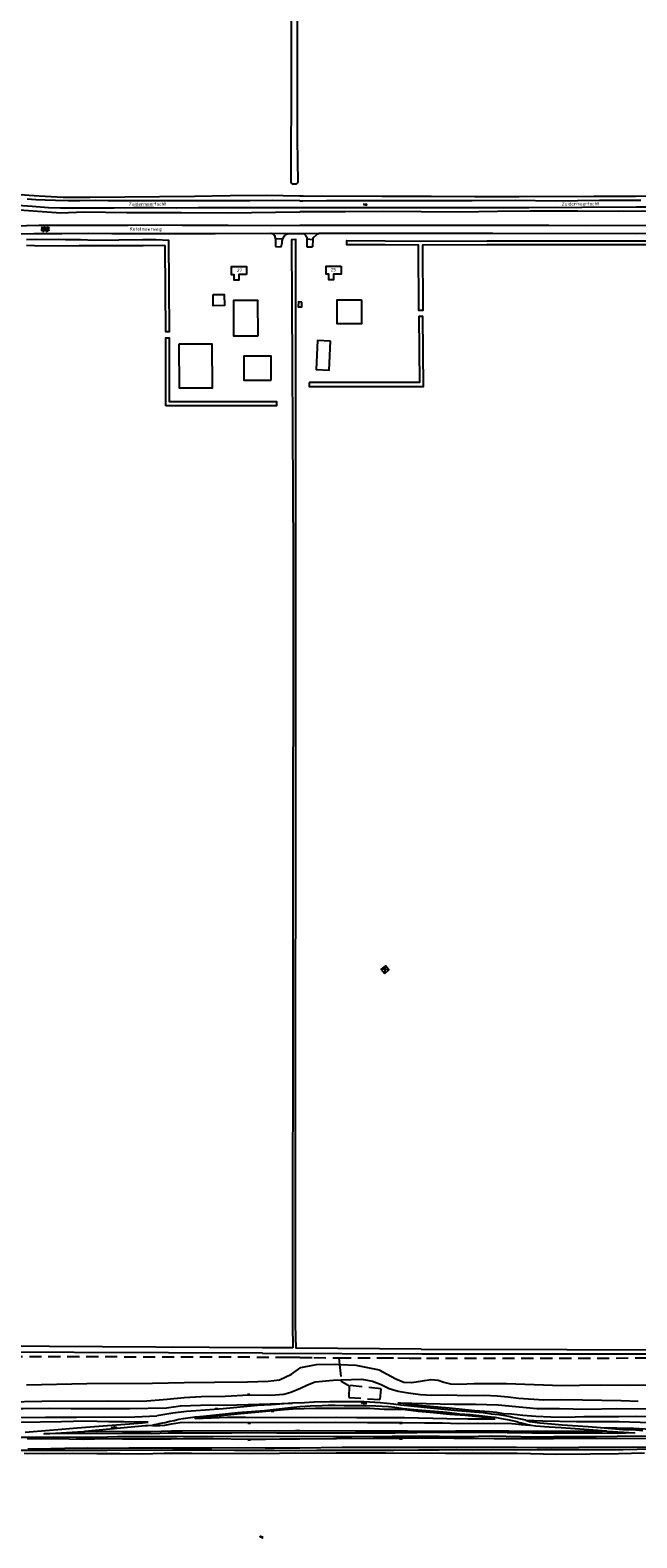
# Model space of a CAD drawing. Extents: x 168875 to 176000, y 513888 to 528000.
# Tile 5 of 106: x 173801 to 174249, y 513915 to 515029. Entities that reach past the tile are written whole.
import ezdxf

# ---------------------------------------------------------------- set-up
doc = ezdxf.new("R2010")
doc.units = 0
doc.header["$MEASUREMENT"] = 0
doc.linetypes.add('LP', pattern=[14, 9, -5])
doc.layers.get('0').update_dxf_attribs({"linetype": 'CONTINUOUS'})
for name, color, linetype in [('BIJGEBOUW', 12, 'CONTINUOUS'), ('DAKRAND', 10, 'CONTINUOUS'), ('HOOFDGEBOUW', 1, 'CONTINUOUS'), ('Hoogspanningsmast', 7, 'CONTINUOUS'), ('HUISNUMMER', 7, 'CONTINUOUS'), ('INSTEEK_SLOOT', 72, 'CONTINUOUS'), ('KANT_VERHARDING', 252, 'CONTINUOUS'), ('KANT_WATER', 140, 'CONTINUOUS'), ('RASTER', 34, 'CONTINUOUS'), ('SEMANTIEK', 140, 'CONTINUOUS'), ('sluitlijn_verharding', 7, 'CONTINUOUS'), ('STRAATNAAM', 7, 'CONTINUOUS'), ('TALUD', 34, 'CONTINUOUS'), ('WATERLOOPNAAM', 7, 'CONTINUOUS')]:
    doc.layers.add(name, color=color, linetype=linetype)
doc.styles.add('ISOCP', font='ISOCP.shx', dxfattribs={"height": 1.8})

# ---------------------------------------------------------------- blocks, each defined once
blk = doc.blocks.new('S04')
at = {"color": 0}
for p, q in [((0, 0.5), (0.5, 0.5)), ((0, 0.3), (1, 0.3)), ((0, 0), (0.5, 0)), ((0, -0.3), (1, -0.3)), ((0, -0.5), (0.5, -0.5))]:
    blk.add_line(p, q, dxfattribs=at)
blk = doc.blocks.new('S012')
at = {"color": 0}
for p, q in [((1.2, 2), (0, 0)), ((1.2, -2), (0, 0)), ((1.4, 0), (0.2, 2)), ((1.4, 0), (0.2, -2))]:
    blk.add_line(p, q, dxfattribs=at)
blk = doc.blocks.new('S014')
at = {"color": 0}
for p, q in [((0, -0.8), (4.2, 1.7)), ((0, 0.6), (1.8, 1.7)), ((5.1, -1.5), (0, 1.4)), ((2.6, -1.5), (0, 0)), ((1.1, -1.5), (6.1, 1.4)), ((6.1, -0.8), (1.9, 1.7)), ((3.5, -1.5), (6.1, 0)), ((6.1, 0.7), (4.4, 1.7))]:
    blk.add_line(p, q, dxfattribs=at)
blk = doc.blocks.new('S07')
at = {"color": 0}
for p, q in [((1, 0), (0, 0)), ((0.5, -0.5), (0.5, 0.5))]:
    blk.add_line(p, q, dxfattribs=at)
blk.add_lwpolyline([(0.5, -0.5), (1, 0), (0.5, 0.5), (0, 0)], close=True, dxfattribs=at)
blk = doc.blocks.new('S05')
at = {"color": 0}
for p, q in [((0.1, 0.3), (0.4, 0.6)), ((0.1, -0.2), (0.4, 0.1)), ((0.4, 0.6), (0.7, 0.7)), ((0.4, 0.1), (0.7, 0.2)), ((0.7, 0.7), (1, 0.6)), ((0.7, 0.2), (1, 0.1)), ((1, 0.6), (1.3, 0.4)), ((1, 0.1), (1.4, -0.1)), ((1.3, 0.4), (1.7, 0.1)), ((1.7, 0.1), (2, 0)), ((2, 0), (2.3, 0.2)), ((2.3, 0.2), (2.6, 0.4)), ((1.4, -0.1), (1.7, -0.4)), ((1.7, -0.4), (2, -0.5)), ((2, -0.5), (2.3, -0.3)), ((2.3, -0.3), (2.6, -0.1))]:
    blk.add_line(p, q, dxfattribs=at)

msp = doc.modelspace()

# ---------------------------------------------------------------- linework, layer by layer
at = {"layer": 'BIJGEBOUW'}
msp.add_lwpolyline([(174001.489, 514828.107), (173998.92, 514828.179), (173998.82, 514824.581), (174001.388, 514824.509), (174001.489, 514828.107)], dxfattribs=at)
at = {"layer": 'DAKRAND'}
msp.add_lwpolyline([(174022.7, 514799.3), (174013.1, 514799.8), (174012, 514778.2), (174021.7, 514777.8), (174022.7, 514799.3)], dxfattribs=at)
at = {"layer": 'HOOFDGEBOUW'}
for points in [[(173960.735, 514848.416), (173954.935, 514848.37), (173954.968, 514844.23), (173951.576, 514844.197), (173951.539, 514848.307), (173949.539, 514848.289), (173949.487, 514854.288), (173960.688, 514854.413), (173960.735, 514848.416)], [(174030.664, 514854.652), (174030.639, 514848.655), (174024.84, 514848.678), (174024.823, 514844.538), (174021.432, 514844.545), (174021.443, 514848.656), (174019.444, 514848.661), (174019.463, 514854.66), (174030.664, 514854.652)], [(173936.092, 514833.552), (173944.213, 514833.554), (173944.255, 514825.424), (173936.094, 514825.422), (173936.092, 514833.552)], [(173968.893, 514802.937), (173951.254, 514802.868), (173951.149, 514829.456), (173968.788, 514829.526), (173968.893, 514802.937)], [(174045.461, 514829.619), (174045.461, 514812.019), (174027.681, 514812.019), (174027.681, 514829.619), (174045.461, 514829.619)], [(173910.906, 514797.166), (173934.965, 514797.334), (173935.183, 514764.535), (173911.135, 514764.367), (173910.906, 514797.166)], [(173978.845, 514770.464), (173978.797, 514788.193), (173958.579, 514788.14), (173958.626, 514770.411), (173978.845, 514770.464)]]:
    msp.add_lwpolyline(points, dxfattribs=at)
at = {"layer": 'INSTEEK_SLOOT'}
for points in [[(173993.8, 515000), (173994.2, 515201.4), (173994.4, 515202.3), (173994.8, 515202.9), (173996.3, 515203.1), (173997.2, 515202.8), (173997.8, 515202.1), (173998.1, 515201.2), (173998, 515000)], [(173617.6, 515004.2), (173624.1, 514994.5), (173633.9, 514982), (173646.7, 514968.7), (173658.8, 514956.9), (173671.8, 514946.6), (173686.7, 514936), (173701.9, 514926.5), (173714.9, 514919.6), (173729.5, 514912.2), (173744.8, 514905.8), (173758.6, 514902), (173774.6, 514898.5), (173789.3, 514896.6), (173823.4, 514894.1), (173840.8, 514894.7), (173872.1, 514894.2), (173912.3, 514894.3), (173946.4, 514894), (174000, 514894.78)], [(173998, 515000), (173998, 514948.2), (173998.5, 514916.8), (173998.2, 514916.1), (173997.4, 514915.2), (173996.8, 514915.1), (173994.6, 514915.3), (173993.9, 514916), (173993.7, 514916.8), (173993.8, 515000)], [(173645.8, 514987.2), (173659.3, 514972.7), (173672.5, 514961), (173692.2, 514947.3), (173708.2, 514937.3), (173727.2, 514926.7), (173740.8, 514919.9), (173758.7, 514913.2), (173773.8, 514910), (173789.2, 514907.9), (173807.4, 514906.5), (173825.2, 514905.7), (173844.9, 514905.6), (173922.1, 514906.3), (173948.6, 514906.8), (173975.4, 514907), (174000, 514906.6)], [(174000, 514906.6), (174002.5, 514906.7), (174060.8, 514906.4), (174097, 514906.3), (174129.2, 514906), (174162.1, 514906), (174217.3, 514906.3), (174247.9, 514906.3), (174276.7, 514906.5)], [(174061, 514894.9), (174033.6, 514894.8), (174001.4, 514894.8), (174000, 514894.78)], [(174263.6, 514895.2), (174235.3, 514895), (174205.2, 514895.2), (174170.1, 514895.2), (174146.1, 514895.1), (174118.2, 514894.6), (174061, 514894.9)], [(173798, 514874.2), (173821.8, 514874.5), (173826.9, 514874.3), (173837.9, 514874.3), (173848.6, 514873.8), (173884.1, 514874.2), (173893.8, 514874.2), (173903.07, 514873.797), (173903.456, 514806.208), (173900.956, 514806.192), (173900.5, 514868.8)], [(174089.565, 514054.392), (173997.192, 514055.107), (173996.801, 514072.437), (173997, 514642.6), (173997.137, 514874.314), (173993.768, 514874.13), (173995.099, 514642.153), (173994.503, 514072.276), (173994.786, 514055.428)], [(174269.596, 514870.4), (174173.398, 514870.3), (174138.102, 514870.4), (174090.609, 514870.11), (174090.907, 514821.909), (174087.907, 514821.891), (174087.609, 514870.116), (174062.991, 514870.4), (174034.747, 514870.461), (174034.742, 514873.461), (174063.009, 514873.4), (174089.004, 514873.1), (174138.098, 514873.4), (174173.402, 514873.3), (174269.604, 514873.4)], [(173900.5, 514868.8), (173900.5, 514869.2), (173900.2, 514869.9), (173884.3, 514869.7), (173855.3, 514869.7), (173845.4, 514869.6), (173836.9, 514869.7), (173822.1, 514869.5), (173804, 514869.7), (173798.2, 514870)], [(174006.998, 514768.597), (174007.002, 514765.597), (174091.309, 514765.702), (174090.984, 514817.52), (174087.984, 514817.502), (174088.291, 514768.698), (174006.998, 514768.597)], [(173901.05, 514751.5), (173901.05, 514801.7), (173903.55, 514801.7), (173903.55, 514754.5), (173982.85, 514754.5), (173982.85, 514751.5), (173901.05, 514751.5)], [(173972.495, 514051.309), (173694.1, 514052.3)], [(173994.786, 514055.428), (173972.497, 514055.431), (173696.7, 514057.1)], [(173972.495, 514051.309), (174090.046, 514050.804), (174306.7, 514051), (174307.9, 514051.1), (174410.5, 514050.8), (174603.8, 514050.9), (174609.5, 514051.1), (174881.1, 514051.5), (175205.8, 514051), (175207.6, 514051.2), (175209.5, 514051.2), (175505.2, 514050.3), (175791.8, 514049.6), (176000, 514050.4)], [(174089.565, 514054.392), (174304.8, 514053.9)]]:
    msp.add_lwpolyline(points, dxfattribs=at)
at = {"layer": 'KANT_VERHARDING'}
for points in [[(173789.1, 514884.5), (173807.3, 514884.8), (173818.1, 514884.8), (173836.8, 514885), (173873.2, 514885), (173894, 514885.1), (173913.3, 514884.9), (173947.1, 514884.9), (173978.9, 514884.7), (174000, 514884.9)], [(174000, 514884.9), (174047.5, 514885), (174108.4, 514885), (174146.1, 514884.8), (174184, 514884.8), (174211.6, 514884.7), (174299.6, 514884.8)], [(173740.9, 514877.5), (173770.5, 514878.4), (173803.4, 514878.7), (173817.9, 514878.7), (173824.3, 514878.8), (173844.2, 514878.9), (173861.2, 514878.8), (173916.5, 514878.8), (173937.5, 514878.7), (173978.7, 514879.1)], [(173978.7, 514879.1), (173980.3, 514878.5), (173981.4, 514877.3), (173982, 514874.6)], [(173987.5, 514874.8), (173982, 514874.6)], [(173982, 514874.6), (173982.1, 514870.5), (173982.043, 514869.021)], [(173986.267, 514868.924), (173986.9, 514871.9), (173987, 514873.2), (173987.5, 514874.8)], [(173987.5, 514874.8), (173988.8, 514877.1), (173989.5, 514877.9), (173991.8, 514878.8)], [(173991.8, 514878.8), (174002.7, 514878.8)], [(174002.7, 514878.8), (174003.5, 514878.3), (174004.3, 514877.4), (174005.1, 514876), (174005.2, 514875.4), (174005.2, 514874.7)], [(174005.2, 514874.7), (174005.155, 514868.82)], [(174005.2, 514874.7), (174009.7, 514874.4)], [(174009.7, 514874.4), (174009.417, 514868.857)], [(174009.7, 514874.4), (174010.1, 514875.7), (174012.2, 514877.7), (174013.4, 514878.5), (174014.4, 514878.9)], [(174014.4, 514878.9), (174036.7, 514878.9), (174056.9, 514879.1), (174081.1, 514879), (174142.7, 514879.1), (174248.1, 514878.7), (174287.9, 514878.9)], [(174166.877, 514001.787), (174157.2, 514003.8), (174154.4, 514004.6), (174147.1, 514005.8), (174141.6, 514006.3), (174135.5, 514007.2), (174116.4, 514008.7), (174106.8, 514009.7), (174099.1, 514010.4), (174081.9, 514012.3), (174074.7, 514013), (174069.1, 514013.8), (174064.2, 514014.1), (174059.7, 514014.6), (174047.4, 514015.5), (174041.8, 514015.4), (174022.2, 514015.4), (174010.5, 514015.2), (174003.5, 514014.7), (173994.5, 514014.4)], [(173994.5, 514014.4), (173978.8, 514013.2), (173968.7, 514012.7), (173943.3, 514010.3), (173930.1, 514009.4), (173916.3, 514008.2), (173906.3, 514007.1), (173894.4, 514005)], [(173899.7, 514000), (173904, 514001.1), (173907.1, 514001.7), (173910.7, 514002.6), (173913.9, 514003.2), (173922.8, 514004.4), (173928.8, 514004.8), (173954.2, 514007.5), (173973.9, 514009), (173991.1, 514011), (174000, 514011.9)], [(174000, 514011.9), (174007.7, 514012.4), (174016.5, 514012.7), (174020.9, 514013), (174026.2, 514013), (174032.8, 514012.8), (174046.1, 514012.7), (174056.1, 514012.4), (174065.4, 514011.9), (174070.2, 514011.4), (174076.4, 514010.6), (174084.2, 514009.8), (174093.3, 514009.1), (174108.6, 514007.7), (174117.9, 514006.5), (174125.9, 514006), (174132.5, 514005.4), (174138.9, 514004.7), (174144.1, 514004), (174149.1, 514003.1), (174153.3, 514002.5), (174160.3, 514000.8), (174162.7, 514000)], [(174174.3, 514004.5), (174164.8, 514005.4), (174156.4, 514006.3), (174150.4, 514006.7), (174145.4, 514007.5), (174140.2, 514008.1), (174129.3, 514008.9), (174119.9, 514009.7), (174110.3, 514010.8), (174101.9, 514011.4), (174087.6, 514012.8), (174072.5, 514014.6)], [(174274.3, 514004), (174248.5, 514004.5), (174235.4, 514004.3), (174222.8, 514004.4), (174209.8, 514004.4), (174197.1, 514003.9), (174185.5, 514004.1), (174174.3, 514004.5)], [(173797.222, 513993.152), (173800, 513993.4), (173812.1, 513994.2), (173824.3, 513995.3), (173835.6, 513996.2), (173883.7, 513999.9)], [(174226.709, 513993.747), (174247.2, 513992.5), (174234.3, 513992.1), (174223.3, 513992.3), (174212.1, 513992.2), (174171.3, 513992.2), (174135, 513992.7), (174119.7, 513992.6), (174102.2, 513992.7), (174086.4, 513992.5), (174070.4, 513992.4), (174023.5, 513992.4), (174000, 513992.2), (173983, 513992.3), (173968.6, 513992.5), (173949.7, 513992.3), (173902.7, 513992.2), (173890.7, 513991.8), (173877, 513992), (173811.1, 513991.9), (173840.206, 513993.489), (173841.167, 513993.571)], [(173891.1, 513998), (173887.6, 513997.7), (173886, 513997.7), (173841.167, 513993.571)], [(173883.7, 513999.9), (173887.934, 514000.514)], [(173899.7, 514000), (173896, 513999.1), (173894.3, 513998.6), (173892.7, 513998.4), (173891.1, 513998)], [(174169.829, 513998.124), (174168.2, 513998.5), (174165.5, 513999.3), (174162.7, 514000)], [(174166.877, 514001.787), (174169.6, 514001), (174177.3, 514000)], [(174166.877, 514001.787), (174179.5, 514001.3), (174204.3, 514000.9), (174235.9, 514000.8), (174267, 514000)], [(174226.709, 513993.747), (174203.3, 513995.4), (174193, 513996.3), (174184.3, 513996.7), (174174.1, 513997.5), (174170.8, 513997.9), (174169.829, 513998.124)], [(174177.3, 514000), (174185.8, 513999.3), (174193.7, 513998.4), (174213, 513997.3), (174222.089, 513996.453)], [(174222.089, 513996.453), (174238.7, 513995.1), (174245.8, 513995), (174253.4, 513994.3)], [(174000, 513989.8), (173979.8, 513989.7), (173961.5, 513989.9), (173946.9, 513989.7), (173927.9, 513989.8), (173909.4, 513989.6), (173865.3, 513989.5), (173850.5, 513989.2), (173834.7, 513989), (173817.9, 513989.3), (173802.9, 513989.2), (173782.2, 513989.2)], [(174262.7, 513990.1), (174234.3, 513989.8), (174218.8, 513989.5), (174203.1, 513989.7), (174187.5, 513989.7), (174174.2, 513989.4), (174141.5, 513990), (174122.3, 513989.7), (174103, 513989.8), (174068.3, 513989.8), (174038.3, 513989.6), (174024.6, 513989.6), (174000, 513989.8)]]:
    msp.add_lwpolyline(points, dxfattribs=at)
at = {"layer": 'KANT_WATER'}
for points in [[(174000, 514897.6), (173987.8, 514897.7), (173972.4, 514897.6), (173955.9, 514897.6), (173939.6, 514897.7), (173924.9, 514897.7), (173909.1, 514897.5), (173892.2, 514897.6), (173877.3, 514897.6), (173862.8, 514897.4), (173851.8, 514897.4), (173841.2, 514897.5), (173832.6, 514897.5), (173823.2, 514897.4), (173814.3, 514897.7), (173802.3, 514898.6), (173791.7, 514899.5)], [(174000, 514903), (173979.5, 514903.1), (173963.2, 514903), (173949.7, 514903), (173918.1, 514902.9), (173893.5, 514903), (173872.8, 514902.8), (173858.3, 514902.8), (173848.9, 514903.1), (173837.4, 514903), (173829, 514903), (173819.5, 514903.1), (173811.8, 514903.4), (173805.1, 514903.7), (173798.7, 514904.2)], [(174000, 514903), (174002.3, 514903), (174019.7, 514903.1), (174066.6, 514903.1), (174102.8, 514903.2), (174127.3, 514903.1), (174159.1, 514903.3), (174188.8, 514902.9), (174221.3, 514903.5), (174252, 514903.3)], [(174467.2, 514899.7), (174465.1, 514899.1), (174462.9, 514898.8), (174461.2, 514898.6), (174459.2, 514898.4), (174456.9, 514898.3), (174437.1, 514898.1), (174366.2, 514898.1), (174327.2, 514897.9), (174290.7, 514898.1), (174248.5, 514898.1), (174208.4, 514897.9), (174169.2, 514897.7), (174128.9, 514897.8), (174086.1, 514897.7), (174047.1, 514897.6), (174000, 514897.6)], [(173796.3, 513977.4), (173810.4, 513977.3), (173832.1, 513977.4), (173850.1, 513977.2), (173867.4, 513977.3), (173883.4, 513977.1), (173899.9, 513977.4), (173920.1, 513977.6), (173963.1, 513977.2), (173984.9, 513977.6)], [(173984.9, 513977.6), (174026.8, 513977.7), (174063.5, 513977.7), (174107.7, 513977.4), (174132.4, 513977.5), (174160.5, 513977.5), (174189.8, 513976.8), (174214.4, 513977), (174235.4, 513977.3), (174254.6, 513977.8)]]:
    msp.add_lwpolyline(points, dxfattribs=at)
at = {"layer": 'RASTER', "linetype": 'LP'}
for points in [[(174000, 514048.1), (173991.1, 514048.1), (173977.2, 514048.3), (173703.8, 514049)], [(174000, 514048.1), (174010.3, 514048.1), (174028.909, 514047.906)], [(174028.909, 514047.906), (174060.1, 514047.9), (174072.5, 514048), (174080.7, 514047.8), (174093.6, 514047.7), (174308.6, 514047.9)], [(174028.909, 514047.906), (174029.353, 514043.071)], [(174029.353, 514043.071), (174030.399, 514031.697)], [(174030.399, 514031.697), (174030.5, 514030.6), (174036.239, 514027.584)], [(174036.239, 514027.584), (174036.4, 514027.5), (174036.1, 514018.6), (174059.3, 514017.2), (174060, 514025), (174036.239, 514027.584)]]:
    msp.add_lwpolyline(points, dxfattribs=at)
at = {"layer": 'sluitlijn_verharding'}
for points in [[(173978.7, 514879.1), (173991.8, 514878.8)], [(174002.7, 514878.8), (174014.4, 514878.9)], [(173982.043, 514869.021), (173986.267, 514868.924)], [(174005.155, 514868.82), (174009.417, 514868.857)]]:
    msp.add_lwpolyline(points, dxfattribs=at)
at = {"layer": 'TALUD'}
for points in [[(173798, 514028), (173842.6, 514029), (173891.3, 514029.3), (173914.6, 514029.8), (173936.9, 514029.9), (173961.3, 514030.2), (173976.5, 514030.7), (173985, 514031.7), (173993.8, 514035.9), (174000.7, 514040.9), (174009.5, 514042.6), (174012.2, 514043), (174026.6, 514043.2), (174029.353, 514043.071)], [(174029.353, 514043.071), (174041.5, 514042.5), (174058.6, 514039.2), (174064.5, 514036), (174070.9, 514032.4), (174076.9, 514029.9), (174082.7, 514029.7), (174090.6, 514031), (174096.8, 514031.9), (174102.2, 514031.4), (174106.3, 514030.1), (174111.4, 514028.8), (174118.1, 514028.6), (174128.9, 514029), (174139.8, 514029.1), (174152.7, 514029), (174193.5, 514027.5), (174206.5, 514027.7), (174223.1, 514028.1), (174241.9, 514027.7), (174262, 514028.1)], [(173993.4, 514022.7), (174000.5, 514025.6), (174005.6, 514028), (174011.4, 514030.2), (174024.7, 514031.5), (174030.399, 514031.697)], [(174030.399, 514031.697), (174045.7, 514032.1), (174053.8, 514030.7), (174060.1, 514028.3), (174065.9, 514025.4), (174072.7, 514023.4), (174080.1, 514022.1), (174089.2, 514020.8), (174097.6, 514020.4), (174109.1, 514020.6), (174123.2, 514020.1), (174136.2, 514020.4), (174145.9, 514019.9), (174154, 514019.2), (174161.6, 514018.2), (174180.2, 514017), (174192.9, 514017.1), (174208.8, 514017), (174237.4, 514016.4), (174250, 514016)], [(173757.5, 514014.9), (173809.4, 514016), (173858.9, 514016.2), (173884, 514015.9), (173902.1, 514017.5), (173914.5, 514018.7), (173927.2, 514019.4)], [(173927.2, 514019.4), (173944.8, 514019.7), (173962.3, 514020.5), (173978.6, 514020.4), (173988.2, 514021), (173993.4, 514022.7)], [(173694.1, 514012.1), (173710.8, 514011.3), (173732.1, 514010.5), (173755.7, 514010.4), (173775.5, 514010.5), (173795.6, 514010.4), (173815.4, 514010.8), (173831.2, 514010.5), (173853.5, 514010.6), (173874.3, 514010.5), (173901.4, 514011), (173911.9, 514012.4), (173933.9, 514013.2), (173945.3, 514013.1), (173994.5, 514014.4)], [(173791.9, 514003.8), (173812.2, 514004.1), (173835, 514004.1), (173878.2, 514004.3), (173894.4, 514005)], [(174144.4, 514003), (174132.3, 514004.4), (174122.2, 514005.3), (174110.7, 514006.2), (174098.8, 514007.4), (174087.7, 514008.3), (174077.7, 514009.6), (174071.1, 514009.8), (174062.2, 514009.9), (174051.6, 514010.4), (174038.5, 514010.4), (174026.4, 514010.6), (174011.6, 514010.4), (173994.8, 514010), (173988.4, 514009.6), (173956.3, 514006.6), (173922.6, 514003.1), (173946.3, 514004), (173959.8, 514004.1), (174011.5, 514003.8), (174027.3, 514004.1), (174042.2, 514003.9), (174060.8, 514003.8), (174077.4, 514003.9), (174108.7, 514003.2), (174124.2, 514003), (174144.4, 514003)], [(174072.5, 514014.6), (174114.3, 514013.8), (174129.7, 514013.7), (174146.6, 514013.2), (174175.2, 514010.5), (174191.9, 514010.4), (174212, 514010.1), (174234, 514010.4), (174256.8, 514010.3)], [(173887.934, 514000.514), (173870.2, 514000.7), (173859, 514000.6), (173841.6, 514001.2), (173823.9, 514000.7), (173792.8, 514000.1)], [(174226.709, 513993.747), (174215.2, 513993.5), (174206, 513993.7), (174180.1, 513993.5), (174168.5, 513993.5), (174154.4, 513993.8), (174142.1, 513993.8), (174130.7, 513993.7), (174115.3, 513993.8), (174097, 513993.6), (174079.6, 513993.8), (174061.9, 513993.7), (174041.1, 513993.7), (174000, 513993.9), (173996.7, 513994), (173981, 513993.8), (173966.2, 513993.9), (173913.3, 513993.7), (173905.3, 513993.8), (173890, 513993.4), (173883.4, 513993.3), (173876.5, 513993.4), (173868.9, 513993.3), (173860.7, 513993.5), (173850.1, 513993.3), (173841.167, 513993.571)], [(173891.1, 513998), (173896.6, 513998), (173900.3, 513998.3), (173905.3, 513999.2), (173911.697, 514000.198), (174026.7, 514000.4), (174050, 514000.1), (174063.2, 514000.1), (174075.9, 514000.2), (174092.1, 514000), (174105.4, 513999.9), (174117.3, 513999.5), (174131.6, 513999.6), (174144.8, 513999.4), (174153.7, 513999.6), (174159.4, 513999.3), (174163.4, 513998.7), (174169.829, 513998.124)], [(174222.089, 513996.453), (174246.6, 513996.1), (174259.2, 513995.3), (174270, 513994.4), (174278.6, 513994.3), (174343.1, 513994.1), (174393.1, 513994.5), (174406.5, 513994.5), (174427.9, 513994.3), (174449.4, 513994.2), (174483.9, 513994.2), (174509.4, 513994.5), (174545, 513994.3), (174574.8, 513994.7), (174612.2, 513994.6), (174691.1, 513994.6), (174740.2, 513994.8), (174767.1, 513995), (174796.1, 513995), (174858.5, 513995.2), (174880.3, 513995), (174938.9, 513994.7), (175777.066, 513996.017)], [(174273.9, 513988.4), (174219.3, 513988.2), (174202.5, 513988.3), (174187.3, 513988.1), (174169.2, 513988), (174143.6, 513988.2), (174128.9, 513988.4), (174113.8, 513988.3), (174097.5, 513988.5), (174076, 513988.3), (174054.1, 513988.4), (174000, 513987.8), (173985.3, 513987.9), (173974.7, 513987.7), (173962.3, 513987.7), (173935.9, 513988.2), (173914.2, 513988.1), (173905, 513987.9), (173895.3, 513987.8), (173887.3, 513987.9), (173869.1, 513987.9), (173858, 513988), (173848.3, 513987.9), (173840.3, 513987.6), (173819.1, 513988), (173809.4, 513987.9), (173798.6, 513988)], [(174264.4, 513981.6), (174246.4, 513981.9), (174206, 513981.7), (174185.7, 513981.5), (174160, 513981.7), (174136.5, 513981.7), (174115.8, 513981.8), (174090.2, 513981.6), (174068.2, 513981.6), (174047, 513981.7), (174031.3, 513981.6), (174000, 513981.2), (173974.3, 513981.3), (173954.6, 513981.5), (173934.8, 513981.2), (173873.6, 513981.1), (173859.4, 513981), (173843.3, 513981.1), (173826.5, 513981), (173805.5, 513980.5), (173799.2, 513980.5)], [(173804.4, 513979.6), (173791.8, 513979.5)], [(174259.5, 513980.4), (174238.8, 513979.9), (174175, 513979.9), (174158.2, 513979.8), (174142.9, 513980.1), (174127.9, 513979.7), (174115.7, 513980), (174103, 513979.8), (174087.7, 513979.8), (174069.5, 513979.6), (174045.8, 513979.6), (174032, 513979.4), (174012.6, 513979.4), (173996.9, 513979.2), (173981, 513979.5), (173965.4, 513979.5), (173951.8, 513979.4), (173934.9, 513979.8), (173920.4, 513979.7), (173906.2, 513979.8), (173857.6, 513979.5), (173839.1, 513979.6), (173820.7, 513979.5), (173804.4, 513979.6)]]:
    msp.add_lwpolyline(points, dxfattribs=at)

# ---------------------------------------------------------------- block references
at = {"layer": 'Hoogspanningsmast', "xscale": 5.659549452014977, "yscale": 5.659549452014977, "rotation": 355.2363583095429}
msp.add_blockref('S07', (174060.2, 514335.1), dxfattribs=at)
at = {"layer": 'SEMANTIEK'}
for name, p, rotation in [('S05', (174047.043, 514900.077), 1.637690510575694), ('S012', (174047.284, 514013.842), 88.30612347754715), ('S012', (173862.7, 513996.954), 275.7482279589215), ('S04', (173962.5, 514000), 270), ('S04', (174074.5, 514000), 270), ('S04', (173962.5, 513987.7), 269.5416435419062), ('S05', (173970.358, 513915.532), 357.250142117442)]:
    msp.add_blockref(name, p, dxfattribs=dict(at, rotation=rotation))
msp.add_blockref('S014', (173808.9, 514881.75), dxfattribs=at)
for p, xscale, yscale, rotation in [((173962.3, 514020.5), 0.9912017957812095, 0.9912017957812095, 91.15616554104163), ((173938.6, 514010), 0.9981312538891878, 0.9981312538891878, 94.53958911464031), ((173979.7, 514008.8), 0.9963498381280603, 0.9963498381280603, 275.3558250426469), ((174074.5, 513988.3), 1.005111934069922, 1.005111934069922, 270.855097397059)]:
    msp.add_blockref('S04', p, dxfattribs=dict(at, xscale=xscale, yscale=yscale, rotation=rotation))

# ---------------------------------------------------------------- texts
at = {"layer": 'HUISNUMMER', "style": 'ISOCP'}
for s, p in [('27', (173953.508, 514850.288)), ('25', (174022.931, 514850.854))]:
    msp.add_text(s, height=2.5, dxfattribs=at).set_placement(p)
at = {"layer": 'STRAATNAAM', "style": 'ISOCP'}
msp.add_text('Ketelmeerweg', height=2.5, rotation=359.659247, dxfattribs=at).set_placement((173874.226, 514880.882))
at = {"layer": 'WATERLOOPNAAM', "style": 'ISOCP'}
for p in [(173873.616, 514899.194), (174193.478, 514899.388)]:
    msp.add_text('Zuidermeertocht', height=2.5, rotation=0.22717, dxfattribs=at).set_placement(p)

doc.saveas('drawing.dxf')
